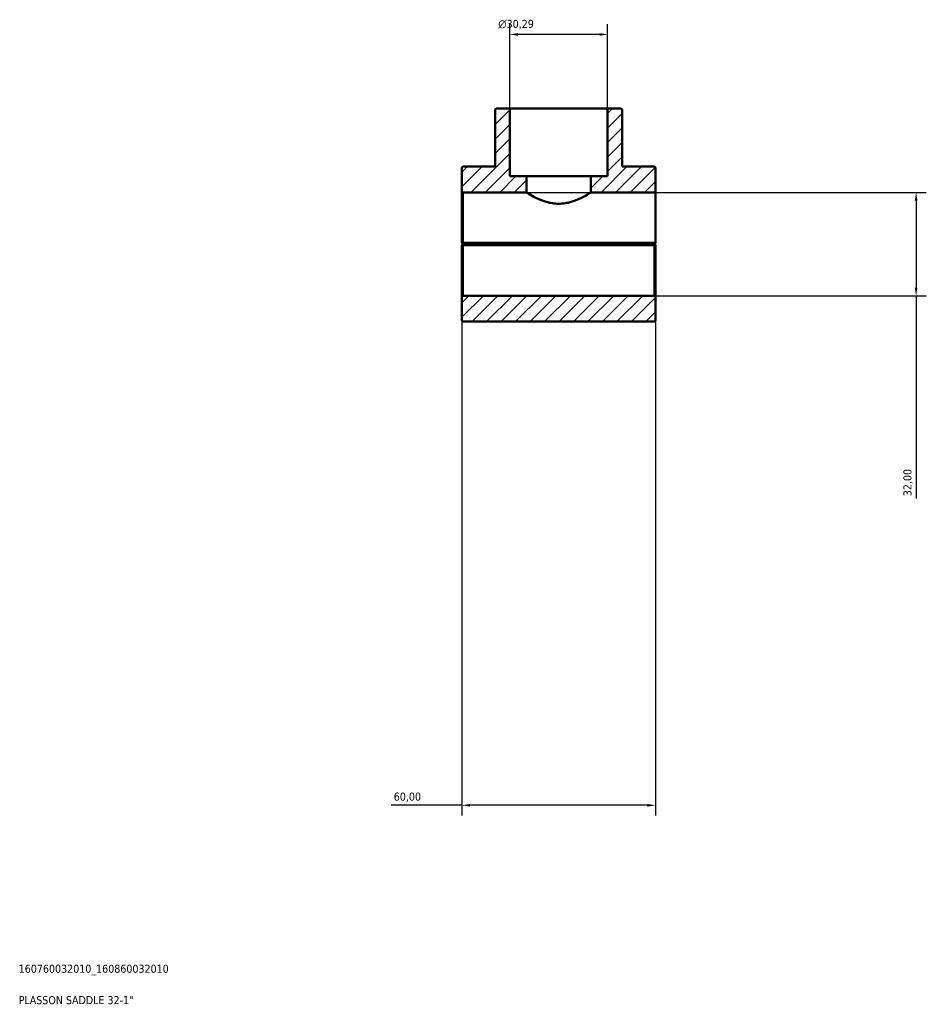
# Model space of a CAD drawing. Header units: millimetres. Extents: x 0 to 1136, y 0 to 1083.
# Tile 6 of 7: x 855 to 1136, y 83 to 388. Entities that reach past the tile are written whole.
import ezdxf

# ---------------------------------------------------------------- set-up
doc = ezdxf.new("R2010")
doc.units = ezdxf.units.MM
for name, color, linetype, lineweight in [('Dimension (ISO)', 7, 'Continuous', 25), ('Hatch (ISO)', 7, 'Continuous', 18), ('Title (ISO)', 7, 'Continuous', 50), ('Visible (ISO)', 7, 'Continuous', 50)]:
    doc.layers.add(name, color=color, linetype=linetype, lineweight=lineweight)
doc.styles.add('Note Text (ISO)', font='tahoma.ttf')
doc.dimstyles.new('Default (ISO)', dxfattribs={"dimtxt": 2.5, "dimasz": 2.5, "dimexe": 3.175, "dimexo": 0, "dimgap": 0.762, "dimtad": 1, "dimrnd": 1e-08, "dimzin": 0, "dimtxsty": 'Note Text (ISO)', "dimcen": 0.09, "dimdle": 10, "dimclrd": 256, "dimclre": 256, "dimclrt": 232, "dimazin": 0, "dimtfac": 1.40208, "dimtmove": 0, "dimatfit": 3, "dimfxl": 1, "dimtolj": 1, "dimtzin": 0, "dimlwd": -1, "dimlwe": -1, "dimarcsym": 0})

# ---------------------------------------------------------------- blocks, each defined once
blk = doc.blocks.new('Title Blocks ISO')
at = {"layer": 'Title (ISO)', "color": 232, "true_color": 0xca0064, "style": 'Note Text (ISO)'}
for tag, p in [('PART_NUMBER_001', (33.84, 73.13)), ('DESCRIPTION_001', (33.84, 63.4))]:
    blk.add_attdef(tag, p, '', height=2.5, dxfattribs=at)
blk = doc.blocks.new('*D7')
at = {"layer": 'Defpoints', "color": 0, "transparency": 16777216}
for p in [(1007.08, 383.89), (1007.08, 360.93), (1037.38, 360.93)]:
    blk.add_point(p, dxfattribs=at)
at = {"layer": 'Dimension (ISO)', "transparency": 16777216}
for p, q in [((1007.08, 360.93), (1007.08, 387.07)), ((1037.38, 360.93), (1037.38, 387.07)), ((1034.88, 383.89), (1009.58, 383.89))]:
    blk.add_line(p, q, dxfattribs=at)
for points in [[(1009.58, 384.31), (1009.58, 383.47), (1007.08, 383.89)], [(1034.88, 384.31), (1034.88, 383.47), (1037.38, 383.89)]]:
    blk.add_solid(points, dxfattribs=at)
at = {"layer": 'Dimension (ISO)', "color": 232, "true_color": 0xca0064, "transparency": 16777216, "insert": (1003.49, 388.41), "char_height": 2.5, "attachment_point": 1, "style": 'Note Text (ISO)'}
blk.add_mtext('\\A1;\\fAIGDT|b0|i0;\\H2.5000;\\ln\\fTahoma|b0|i0;\\H2.5000;30,29', dxfattribs=at)
blk = doc.blocks.new('*D8')
at = {"layer": 'Defpoints', "color": 0, "transparency": 16777216}
for p in [(992.23, 319.3), (1052.23, 319.3), (992.23, 145.02)]:
    blk.add_point(p, dxfattribs=at)
at = {"layer": 'Dimension (ISO)', "transparency": 16777216}
for p, q in [((992.23, 319.3), (992.23, 141.85)), ((1052.23, 319.3), (1052.23, 141.85)), ((992.23, 145.02), (970.33, 145.02)), ((1049.73, 145.02), (994.73, 145.02))]:
    blk.add_line(p, q, dxfattribs=at)
for points in [[(994.73, 145.44), (994.73, 144.61), (992.23, 145.02)], [(1049.73, 145.44), (1049.73, 144.61), (1052.23, 145.02)]]:
    blk.add_solid(points, dxfattribs=at)
at = {"layer": 'Dimension (ISO)', "color": 232, "true_color": 0xca0064, "transparency": 16777216, "insert": (971.1, 148.96), "char_height": 2.5, "attachment_point": 1, "style": 'Note Text (ISO)'}
blk.add_mtext('\\A1;60,00', dxfattribs=at)
blk = doc.blocks.new('*D9')
at = {"layer": 'Defpoints', "color": 0, "transparency": 16777216}
for p in [(1012.23, 334.93), (1051.91, 302.93), (1133.01, 302.93)]:
    blk.add_point(p, dxfattribs=at)
at = {"layer": 'Dimension (ISO)', "transparency": 16777216}
for p, q in [((1012.23, 334.93), (1136.18, 334.93)), ((1133.01, 332.43), (1133.01, 305.43)), ((1051.91, 302.93), (1136.18, 302.93)), ((1133.01, 302.93), (1133.01, 240.04))]:
    blk.add_line(p, q, dxfattribs=at)
for points in [[(1132.59, 332.43), (1133.42, 332.43), (1133.01, 334.93)], [(1132.59, 305.43), (1133.42, 305.43), (1133.01, 302.93)]]:
    blk.add_solid(points, dxfattribs=at)
at = {"layer": 'Dimension (ISO)', "color": 232, "true_color": 0xca0064, "transparency": 16777216, "insert": (1129.07, 240.8), "char_height": 2.5, "attachment_point": 1, "rotation": 90, "style": 'Note Text (ISO)'}
blk.add_mtext('\\A1;32,00', dxfattribs=at)

msp = doc.modelspace()

# ---------------------------------------------------------------- hatches: boundary and pattern name
at = {"layer": 'Hatch (ISO)'}
h = msp.add_hatch(dxfattribs=at)
h.set_pattern_fill('ANSI31', color=256, scale=25.4, style=0)
h.set_pattern_definition([(45, (0, 0), (-2.245064, 2.245064), [])])
h.paths.add_polyline_path([(1052.2303, 295.2474), (1052.2303, 302.6074), (1051.9103, 302.9274), (992.5503, 302.9274), (992.2303, 302.6074), (992.2303, 295.2474), (992.5503, 294.9274), (1051.9103, 294.9274)])
h.paths.add_polyline_path([(1037.3758, 339.9274), (1032.2303, 339.9274), (1032.2303, 334.9274), (1052.2303, 334.9274), (1052.2303, 342.6074), (1051.9103, 342.9274), (1041.9194, 342.9274), (1041.9194, 360.6074), (1041.5994, 360.9274), (1037.3758, 360.9274)])
h.paths.add_polyline_path([(1012.2303, 339.9274), (1007.0848, 339.9274), (1007.0848, 360.9274), (1002.8611, 360.9274), (1002.5411, 360.6074), (1002.5411, 342.9274), (992.5503, 342.9274), (992.2303, 342.6074), (992.2303, 335.2474), (992.5503, 334.9274), (1012.2303, 334.9274)])

# ---------------------------------------------------------------- linework, layer by layer
at = {"layer": 'Visible (ISO)'}
for p, q in [((1002.8611, 360.9274), (1002.5411, 360.6074)), ((1002.5411, 360.6074), (1002.5411, 342.9274)), ((1007.0848, 360.9274), (1002.8611, 360.9274)), ((1007.0848, 339.9274), (1007.0848, 360.9274)), ((1007.0848, 360.9274), (1037.3758, 360.9274)), ((1041.5994, 360.9274), (1037.3758, 360.9274)), ((1037.3758, 360.9274), (1037.3758, 339.9274)), ((1041.9194, 360.6074), (1041.5994, 360.9274)), ((1041.9194, 342.9274), (1041.9194, 360.6074)), ((992.5503, 342.9274), (992.2303, 342.6074)), ((992.2303, 342.6074), (992.2303, 335.2474)), ((1002.5411, 342.9274), (992.5503, 342.9274)), ((1051.9103, 342.9274), (1041.9194, 342.9274)), ((1052.2303, 342.6074), (1051.9103, 342.9274)), ((1052.2303, 334.9274), (1052.2303, 342.6074)), ((1012.2303, 339.9274), (1007.0848, 339.9274)), ((1012.2303, 334.9274), (1012.2303, 339.9274)), ((1012.2303, 339.9274), (1032.2303, 339.9274)), ((1037.3758, 339.9274), (1032.2303, 339.9274)), ((1032.2303, 339.9274), (1032.2303, 334.9274)), ((992.2303, 335.2474), (992.5503, 334.9274)), ((992.2303, 335.2474), (992.2303, 319.2974)), ((992.5503, 334.9274), (1012.2303, 334.9274)), ((992.5503, 319.2973), (992.5503, 334.9274)), ((1032.2303, 334.9274), (1052.2303, 334.9274)), ((1052.2303, 334.9274), (1052.2303, 319.2974)), ((992.2303, 318.5574), (992.2303, 302.6074)), ((992.5503, 318.9774), (992.3907, 319.137)), ((992.3907, 318.7178), (992.5503, 318.8774)), ((1052.2303, 319.2973), (992.5503, 319.2973)), ((992.5503, 318.9774), (1051.9103, 318.9774)), ((1051.9103, 318.8774), (992.5503, 318.8774)), ((992.5503, 302.9274), (992.5503, 318.5574)), ((992.5503, 318.5574), (1051.9103, 318.5574)), ((1017.2303, 318.9774), (1017.2303, 318.8774)), ((1027.2303, 318.9774), (1027.2303, 318.8774)), ((1052.2303, 319.2973), (1051.9103, 318.9774)), ((1051.9103, 318.8774), (1052.0699, 318.7178)), ((1051.9103, 318.5574), (1051.9103, 302.9274)), ((1052.2303, 319.2974), (1052.2303, 319.2973)), ((1052.2303, 302.6074), (1052.2303, 318.5574)), ((992.5503, 302.9274), (992.2303, 302.6074)), ((992.2303, 302.6074), (992.2303, 295.2474)), ((1051.9103, 302.9274), (992.5503, 302.9274)), ((1052.2303, 302.6074), (1051.9103, 302.9274)), ((1052.2303, 295.2474), (1052.2303, 302.6074)), ((992.2303, 295.2474), (992.5503, 294.9274)), ((992.5503, 294.9274), (1051.9103, 294.9274)), ((1051.9103, 294.9274), (1052.2303, 295.2474))]:
    msp.add_line(p, q, dxfattribs=at)
for points, knots in [([(1022.2303, 331.4174), (1021.5779, 331.4174), (1020.9128, 331.4701), (1019.6053, 331.6739), (1018.9628, 331.8245), (1017.1291, 332.3683), (1016.0305, 332.8508), (1014.2948, 333.7059), (1013.5298, 334.1434), (1012.4966, 334.7568), (1012.2303, 334.9274), (1012.2303, 334.9274)], [0, 0, 0, 0, 0.19572794, 0.19572794, 0.39145588, 0.39145588, 0.78291176, 0.78291176, 1.17127412, 1.17127412, 1.55963649, 1.55963649, 1.55963649, 1.55963649]), ([(1032.2303, 334.9274), (1032.2303, 334.9274), (1031.964, 334.7568), (1030.9308, 334.1434), (1030.1658, 333.7059), (1028.43, 332.8508), (1027.3315, 332.3683), (1025.4977, 331.8245), (1024.8553, 331.6739), (1023.5478, 331.4701), (1022.8827, 331.4174), (1022.2303, 331.4174)], [4.67890946, 4.67890946, 4.67890946, 4.67890946, 5.06727183, 5.06727183, 5.45563419, 5.45563419, 5.84709007, 5.84709007, 6.04281801, 6.04281801, 6.23854595, 6.23854595, 6.23854595, 6.23854595])]:
    msp.add_open_spline(points, degree=3, knots=knots, dxfattribs=at)
for points in [[(992.3907, 319.137), (992.3109, 319.2168), (992.2303, 319.2974)], [(992.2303, 318.5574), (992.3109, 318.638), (992.3907, 318.7178)], [(1052.0699, 318.7178), (1052.1497, 318.638), (1052.2303, 318.5574)]]:
    msp.add_open_spline(points, degree=2, dxfattribs=at)
for points, weights in [([(992.3907, 319.137), (992.4713, 319.2175), (992.5503, 319.2973)], [1.00579966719, 1.00873931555, 1.01163656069]), ([(992.5503, 318.5574), (992.4713, 318.6372), (992.3907, 318.7178)], [1.01163656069, 1.00873931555, 1.00579966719]), ([(1052.0699, 318.7178), (1051.9893, 318.6372), (1051.9103, 318.5574)], [1.00579966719, 1.00873931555, 1.01163656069])]:
    msp.add_rational_spline(points, weights, degree=2, dxfattribs=at)

# ---------------------------------------------------------------- block references
msp.add_blockref('Title Blocks ISO', (821, 20)).add_auto_attribs({'PART_NUMBER_001': '160760032010_160860032010', 'DESCRIPTION_001': 'PLASSON SADDLE 32-1"'})

# ---------------------------------------------------------------- dimensions: what is measured, and where the dimension line sits
at = {"layer": 'Dimension (ISO)'}
dim = msp.add_linear_dim(base=(1007.0848, 383.8907), p1=(1037.3758, 360.9274), p2=(1007.0848, 360.9274), angle=180, text='\\fAIGDT|b0|i0;\\H2.5000;\\ln\\fTahoma|b0|i0;\\H2.5000;<>', dimstyle='Default (ISO)', override={"dimdec": 2, "dimtp": 0, "dimtm": 0, "dimtdec": 2, "dimtofl": 0, "dimatfit": 1}, dxfattribs=at)
dim.commit()
dim.dimension.update_dxf_attribs({"geometry": '*D7', "text_midpoint": (1009.0478, 383.8907), "dimtype": 160})
dim = msp.add_linear_dim(base=(1133.0061, 302.9274), p1=(1012.2303, 334.9274), p2=(1051.9103, 302.9274), angle=270, dimstyle='Default (ISO)', override={"dimdec": 2, "dimtp": 0, "dimtm": 0, "dimtdec": 2, "dimtofl": 0, "dimatfit": 2}, dxfattribs=at)
dim.commit()
dim.dimension.update_dxf_attribs({"geometry": '*D9', "text_midpoint": (1133.0061, 244.9274), "dimtype": 160})
dim = msp.add_linear_dim(base=(992.2303, 145.0223), p1=(1052.2303, 319.2974), p2=(992.2303, 319.2974), dimstyle='Default (ISO)', override={"dimdec": 2, "dimtp": 0, "dimtm": 0, "dimtdec": 2, "dimtofl": 0, "dimatfit": 2}, dxfattribs=at)
dim.commit()
dim.dimension.update_dxf_attribs({"geometry": '*D8', "text_midpoint": (975.2303, 145.0223), "dimtype": 160})

doc.saveas('drawing.dxf')
